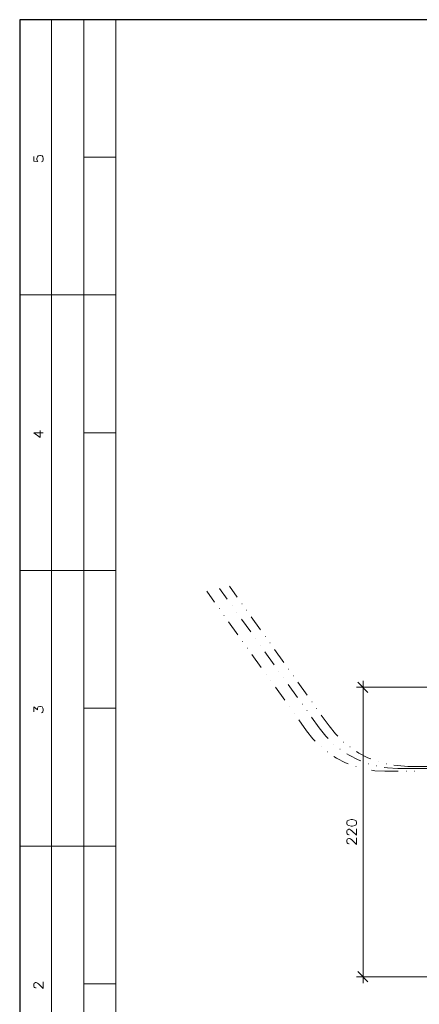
# Model space of a CAD drawing. Header units: millimetres. Extents: x 8 to 202, y 3 to 294.
# Tile 6 of 10: x 8 to 73, y 133 to 294. Entities that reach past the tile are written whole.
import ezdxf

# ---------------------------------------------------------------- set-up
doc = ezdxf.new("R2010")
doc.units = ezdxf.units.MM
doc.layers.add('DGE_CONTORNOS', color=7, linetype='Continuous', lineweight=0)

msp = doc.modelspace()

# ---------------------------------------------------------------- linework, layer by layer
at = {"layer": 'DGE_CONTORNOS', "lineweight": 25}
msp.add_lwpolyline([(201.9723, 293.9063), (7.874, 293.9063), (7.874, 3.2456)], dxfattribs=at)
at = {"layer": 'DGE_CONTORNOS', "lineweight": 5}
for points in [[(13.081, 293.9063), (13.081, 22.6343)], [(18.3303, 293.9063), (18.3303, 22.6343)], [(23.5797, 293.9063), (23.5797, 22.6343)], [(23.5797, 271.4697), (18.3303, 271.4697)], [(7.874, 248.9907), (23.5797, 248.9907)], [(23.5797, 226.5117), (18.3303, 226.5117)], [(7.874, 204.0327), (23.5797, 204.0327)], [(78.7823, 184.9827), (62.8227, 184.9827)], [(64.6853, 184.136), (63.0343, 185.8294)], [(63.881, 186.041), (63.881, 136.7227)], [(23.5797, 181.5537), (18.3303, 181.5537)], [(61.2563, 162.8), (61.2987, 162.546), (61.5527, 162.419), (61.9337, 162.3344), (62.1453, 162.3344), (62.5263, 162.419), (62.738, 162.546), (62.8227, 162.8), (62.8227, 162.927), (62.738, 163.181), (62.5263, 163.308), (62.1453, 163.3927), (61.9337, 163.3927), (61.5527, 163.308), (61.2987, 163.181), (61.2563, 162.927), (61.2563, 162.8)], [(61.595, 160.895), (61.5527, 160.895), (61.3833, 160.9797), (61.2987, 161.0644), (61.2563, 161.2337), (61.2563, 161.53), (61.2987, 161.657), (61.3833, 161.7417), (61.5527, 161.8264), (61.6797, 161.8264), (61.849, 161.7417), (62.0607, 161.5724), (62.8227, 160.8527), (62.8227, 161.8687)], [(7.874, 159.0747), (23.5797, 159.0747)], [(61.595, 159.4134), (61.5527, 159.4134), (61.3833, 159.498), (61.2987, 159.5827), (61.2563, 159.7097), (61.2563, 160.006), (61.2987, 160.1754), (61.3833, 160.26), (61.5527, 160.3024), (61.6797, 160.3024), (61.849, 160.26), (62.0607, 160.0907), (62.8227, 159.3287), (62.8227, 160.387)], [(63.0343, 138.5854), (64.6853, 136.892)], [(23.5797, 136.5957), (18.3303, 136.5957)], [(78.7823, 137.7387), (62.8227, 137.7387)]]:
    msp.add_lwpolyline(points, dxfattribs=at)
at = {"layer": 'DGE_CONTORNOS', "lineweight": 13}
for points in [[(10.16, 271.5967), (10.16, 270.8347), (10.8373, 270.75), (10.7527, 270.8347), (10.668, 271.0887), (10.668, 271.3003), (10.7527, 271.512), (10.8797, 271.6813), (11.1337, 271.766), (11.2607, 271.766), (11.5147, 271.6813), (11.6417, 271.512), (11.7263, 271.3003), (11.7263, 271.0887), (11.6417, 270.8347), (11.557, 270.75), (11.43, 270.7077)], [(10.16, 226.5117), (11.2183, 225.7497), (11.2183, 226.8504)], [(10.16, 226.5117), (11.7263, 226.5117)], [(10.16, 180.961), (10.16, 181.7653), (10.7527, 181.2997), (10.7527, 181.5537), (10.8373, 181.6807), (10.8797, 181.7653), (11.1337, 181.85), (11.2607, 181.85), (11.5147, 181.7653), (11.6417, 181.596), (11.7263, 181.3844), (11.7263, 181.1727), (11.6417, 180.961), (11.557, 180.8764), (11.43, 180.7917)], [(10.541, 135.9184), (10.4563, 135.9184), (10.287, 136.003), (10.2447, 136.0454), (10.16, 136.2147), (10.16, 136.511), (10.2447, 136.6804), (10.287, 136.7227), (10.4563, 136.8074), (10.5833, 136.8074), (10.7527, 136.7227), (10.9643, 136.5957), (11.7263, 135.8337), (11.7263, 136.892)]]:
    msp.add_lwpolyline(points, dxfattribs=at)
at = {"layer": 'DGE_CONTORNOS', "lineweight": 9}
for points in [[(41.7407, 199.3337), (40.4707, 201.1117)], [(43.3493, 199.6724), (42.0793, 201.4504)], [(39.6663, 198.868), (38.3963, 200.646)], [(40.4283, 197.8097), (40.4707, 197.8097)], [(42.5027, 198.2754), (42.545, 198.2754)], [(44.1113, 198.614), (44.1537, 198.614)], [(41.1903, 196.709), (41.2327, 196.709)], [(43.2647, 197.1747), (43.307, 197.1747)], [(45.5507, 193.9997), (44.0267, 196.1163)], [(44.8733, 197.5557), (44.9157, 197.5557)], [(47.1593, 194.3384), (45.6353, 196.455)], [(43.4763, 193.534), (41.9523, 195.6507)], [(46.3127, 192.9413), (46.355, 192.9413)], [(47.9213, 193.28), (47.9637, 193.28)], [(44.2383, 192.4757), (44.2807, 192.4757)], [(45.0003, 191.375), (45.0427, 191.375)], [(47.0747, 191.8407), (47.117, 191.8407)], [(48.6833, 192.2217), (48.7257, 192.2217)], [(47.2863, 188.2), (45.7623, 190.3167)], [(49.3607, 188.6657), (47.8367, 190.7823)], [(50.9693, 189.0044), (49.4453, 191.121)], [(48.0483, 187.1417), (48.0907, 187.1417)], [(50.1227, 187.565), (50.165, 187.565)], [(50.8847, 186.5067), (50.927, 186.5067)], [(51.7313, 187.946), (51.7737, 187.946)], [(52.4933, 186.8454), (52.5357, 186.8454)], [(48.8103, 186.041), (48.8527, 186.041)], [(51.0963, 182.866), (49.5723, 184.9827)], [(53.1707, 183.3317), (51.6467, 185.4483)], [(54.7793, 183.6704), (53.2553, 185.787)], [(51.8583, 181.7653), (51.9007, 181.7653)], [(53.9327, 182.231), (53.975, 182.231)], [(55.5413, 182.612), (55.5837, 182.612)], [(52.6203, 180.707), (52.6627, 180.707)], [(54.6947, 181.1727), (54.737, 181.1727)], [(56.7267, 178.3364), (55.4567, 180.1144)], [(56.3033, 181.5114), (56.3457, 181.5114)], [(58.3353, 178.675), (57.0653, 180.453)], [(54.6523, 177.8707), (53.3823, 179.6487)], [(56.7267, 178.3364), (57.785, 177.024), (58.166, 176.643)], [(58.3353, 178.675), (59.3937, 177.3627), (59.7747, 176.9817)], [(54.6523, 177.8707), (55.6683, 176.5584), (56.0917, 176.1774)], [(57.023, 175.246), (57.0653, 175.246)], [(59.0973, 175.7117), (59.1397, 175.7117)], [(60.706, 176.0504), (60.7483, 176.0504)], [(61.722, 175.246), (61.7643, 175.246)], [(58.039, 174.4417), (58.0813, 174.4417)], [(59.1397, 173.6797), (59.5207, 173.4257), (61.0023, 172.6637), (61.468, 172.4944)], [(60.1133, 174.865), (60.1557, 174.865)], [(61.214, 174.1454), (61.595, 173.8914), (63.0767, 173.1294), (63.5423, 172.96)], [(62.8227, 174.484), (63.2037, 174.23), (64.6853, 173.468), (65.151, 173.2987)], [(62.6957, 172.0287), (62.738, 172.0287)], [(64.77, 172.4944), (64.8123, 172.4944)], [(66.04, 172.1557), (66.0823, 172.1557)], [(66.3787, 172.833), (66.421, 172.833)], [(67.31, 171.9017), (67.8603, 171.817), (69.5537, 171.7324)], [(67.6487, 172.4944), (67.691, 172.4944)], [(68.9187, 172.2827), (69.5113, 172.198), (71.1623, 172.071)], [(71.1623, 172.071), (75.6497, 172.071)], [(63.9233, 171.69), (63.9657, 171.69)], [(65.2357, 171.4784), (65.786, 171.3514), (67.437, 171.2667)], [(67.437, 171.2667), (69.596, 171.2667)], [(69.5537, 171.7324), (75.6497, 171.7324)], [(70.9083, 171.2667), (70.9507, 171.2667)], [(72.2207, 171.2667), (72.263, 171.2667)]]:
    msp.add_lwpolyline(points, dxfattribs=at)

doc.saveas('drawing.dxf')
